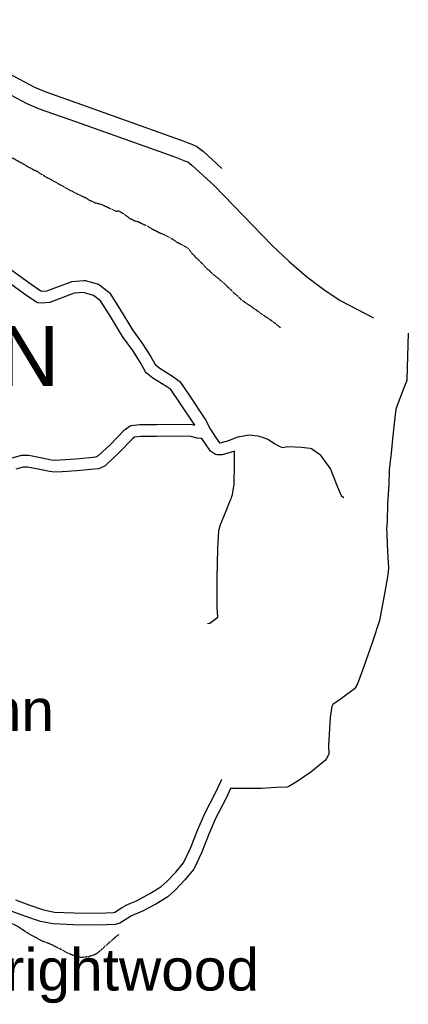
# Model space of a CAD drawing. Header units: feet. Extents: x -1605449 to -1594075, y -1717250 to -1708479.
# Tile 95 of 97: x -1597187 to -1596647, y -1714928 to -1713558. Entities that reach past the tile are written whole.
import ezdxf
from ezdxf.enums import TextEntityAlignment as Align

# ---------------------------------------------------------------- set-up
doc = ezdxf.new("R2010")
doc.units = ezdxf.units.FT
doc.header["$MEASUREMENT"] = 0
doc.linetypes.add('stream', pattern=[1.4, 0.7, -0.1, 0.1, -0.1, 0.1, -0.1, 0.1, -0.1])
for name, color, linetype in [('COUNTY-RD', 7, 'Continuous'), ('HTEXT', 3, 'Continuous'), ('MTEXT', 2, 'Continuous'), ('STATE_FEDERAL-RT', 2, 'Continuous'), ('TWP-RD', 6, 'Continuous'), ('WATERWAY', 14, 'stream')]:
    doc.layers.add(name, color=color, linetype=linetype)
doc.styles.add('ARIAL', font='arial.ttf')

msp = doc.modelspace()

# ---------------------------------------------------------------- linework, layer by layer
at = {"layer": 'COUNTY-RD'}
for points in [[(-1596646.9, -1713994.5), (-1596648.8, -1714058.7), (-1596649.1, -1714060.2), (-1596653.8, -1714072), (-1596659.8, -1714087.7), (-1596664.3, -1714100.4), (-1596665.6, -1714112), (-1596668.7, -1714141.5), (-1596670.5, -1714161.5), (-1596673.3, -1714184.4), (-1596674, -1714205), (-1596675.9, -1714232.4), (-1596676.4, -1714255.4), (-1596676.4, -1714255.6), (-1596676.4, -1714256.4), (-1596676.4, -1714257.1), (-1596676.4, -1714257.3), (-1596676.4, -1714257.3), (-1596676.5, -1714257.5), (-1596677, -1714265.6), (-1596676.9, -1714273.1), (-1596676.2, -1714288.5), (-1596675.2, -1714305.9), (-1596674.5, -1714321.1), (-1596675.2, -1714330.7), (-1596679.6, -1714354.3), (-1596686.9, -1714394.1), (-1596696.7, -1714423.7), (-1596709.2, -1714459.6), (-1596717.3, -1714482.5), (-1596720.6, -1714488.1), (-1596721.7, -1714489.4), (-1596739.9, -1714502.8), (-1596751.8, -1714511.2), (-1596753, -1714513.7), (-1596755.4, -1714529.4), (-1596757.7, -1714567.5), (-1596757.6, -1714580), (-1596758.1, -1714582), (-1596761, -1714587.3), (-1596762, -1714588.6), (-1596782.4, -1714605.2), (-1596801.6, -1714618.2), (-1596813.1, -1714625.3), (-1596815.2, -1714625.9), (-1596830.8, -1714626.4), (-1596851.1, -1714628.1), (-1596883.1, -1714628), (-1596894, -1714628.1), (-1596900, -1714641.4), (-1596914.8, -1714669.8), (-1596924.1, -1714691.4), (-1596934.5, -1714717.4), (-1596945, -1714740.4), (-1596957.5, -1714755.2), (-1596970.3, -1714769), (-1596981.1, -1714778.5), (-1596997.7, -1714788.7), (-1597016.4, -1714798.6), (-1597031.5, -1714805.3), (-1597036.9, -1714808.4), (-1597047.8, -1714815.4), (-1597049.1, -1714816), (-1597054.5, -1714817.2), (-1597078.4, -1714817.9), (-1597112.3, -1714817.7), (-1597140.8, -1714816.4), (-1597158.3, -1714812.8), (-1597180, -1714805.8)], [(-1597193.1, -1714783), (-1597174.5, -1714790), (-1597154, -1714796.7), (-1597138.7, -1714799.8), (-1597111.9, -1714801), (-1597078.6, -1714801.3), (-1597056.6, -1714800.6), (-1597055, -1714800.2), (-1597045.5, -1714794.2), (-1597039, -1714790.5), (-1597023.8, -1714783.6), (-1597006, -1714774.2), (-1596991, -1714765), (-1596981.9, -1714757), (-1596969.9, -1714744.2), (-1596959.2, -1714731.4), (-1596949.8, -1714710.9), (-1596939.5, -1714685), (-1596929.8, -1714662.7), (-1596915, -1714634.1), (-1596907.2, -1714617.1), (-1596907.1, -1714616.7), (-1596906.8, -1714616.2), (-1596906.3, -1714614.8)], [(-1597180, -1714805.8), (-1597198.9, -1714798.7), (-1597219.6, -1714791.1), (-1597236.9, -1714783.8), (-1597243.8, -1714780.5), (-1597270.4, -1714768.3), (-1597286.2, -1714761.3), (-1597311.7, -1714750.7), (-1597331.8, -1714742.1), (-1597352.1, -1714735), (-1597373.9, -1714729.4), (-1597385.7, -1714728.1), (-1597385.7, -1714728.1), (-1597389.5, -1714727.7), (-1597407.2, -1714728.4), (-1597418.8, -1714731.1), (-1597420.8, -1714734.5), (-1597425.5, -1714745.1), (-1597432.9, -1714761.1), (-1597441.9, -1714779.1), (-1597442.7, -1714780.2), (-1597451.7, -1714789.1), (-1597474, -1714802.2)]]:
    msp.add_lwpolyline(points, dxfattribs=at)
at = {"layer": 'STATE_FEDERAL-RT', "flags": 128}
for points in [[(-1597463.7, -1713560.9), (-1597447.2, -1713559.7), (-1597412.4, -1713558.3), (-1597370.1, -1713559), (-1597349.9, -1713565.7), (-1597323.8, -1713576.6), (-1597290.9, -1713593.7), (-1597281.3, -1713598.2), (-1597259.5, -1713606.5), (-1597231.9, -1713617.2), (-1597194.2, -1713637.3), (-1597166.5, -1713652.3), (-1597150.9, -1713658.8), (-1597101, -1713676.3), (-1596964, -1713725.3), (-1596947.1, -1713731.8), (-1596940.7, -1713734.6), (-1596931.6, -1713741.8), (-1596905.9, -1713765.3)], [(-1597278.9, -1713625.9), (-1597268.5, -1713629.8), (-1597242.4, -1713640), (-1597206, -1713659.4), (-1597177.2, -1713674.9), (-1597159.9, -1713682.1), (-1597109.4, -1713699.9), (-1596972.7, -1713748.7), (-1596956.6, -1713754.9), (-1596953.6, -1713756.2), (-1596947.8, -1713760.8), (-1596916.4, -1713789.6), (-1596836.1, -1713872.5), (-1596812.6, -1713894.8), (-1596788.2, -1713915.8), (-1596764.2, -1713933.9), (-1596741.5, -1713948.9), (-1596695.4, -1713972.9)]]:
    msp.add_lwpolyline(points, dxfattribs=at)
at = {"layer": 'TWP-RD'}
for points in [[(-1597208, -1713899.7), (-1597171, -1713926.4), (-1597157.6, -1713935.6), (-1597155.6, -1713935.8), (-1597149.2, -1713935.4), (-1597115.7, -1713922.8), (-1597114.6, -1713922.6), (-1597097.8, -1713921), (-1597096.3, -1713921.1), (-1597077.7, -1713926.4), (-1597076.3, -1713927.2), (-1597063, -1713937.5), (-1597062, -1713938.6), (-1597048.2, -1713960), (-1597030.5, -1713990), (-1597016.2, -1714009.2), (-1597005.4, -1714026.3), (-1596999, -1714038), (-1596992.3, -1714043.3), (-1596974.7, -1714054.3), (-1596965.7, -1714060.7), (-1596964.7, -1714061.7), (-1596951.4, -1714080.6), (-1596928.7, -1714115), (-1596921.8, -1714128.3), (-1596921.6, -1714128.5), (-1596921.5, -1714128.8), (-1596915.1, -1714139.3), (-1596909.5, -1714146.8), (-1596909.4, -1714147), (-1596908.4, -1714147), (-1596896.4, -1714143.6), (-1596883.7, -1714138.7), (-1596881.9, -1714138.4), (-1596881.3, -1714138.2), (-1596880.9, -1714138.2), (-1596868.1, -1714136.1), (-1596856, -1714137.2), (-1596847.5, -1714140.2), (-1596841.4, -1714142.5), (-1596832.3, -1714148.6), (-1596826.2, -1714151.7), (-1596821.6, -1714153.3), (-1596814.2, -1714152.2), (-1596795.2, -1714152.9), (-1596783.2, -1714154.3), (-1596781.3, -1714155), (-1596770.3, -1714162.7), (-1596769.2, -1714163.7), (-1596755.2, -1714183.7), (-1596745.7, -1714207.3), (-1596740, -1714220.3), (-1596736.3, -1714223.1)], [(-1596965.2, -1714090), (-1596977.1, -1714073), (-1596984, -1714068.2), (-1597001.9, -1714056.9), (-1597011.3, -1714049.5), (-1597012.4, -1714048.2), (-1597019.8, -1714034.7), (-1597030, -1714018.6), (-1597044.4, -1713999.3), (-1597062.4, -1713968.8), (-1597074.9, -1713949.4), (-1597084.6, -1713941.8), (-1597098.6, -1713937.8), (-1597111.4, -1713939), (-1597145, -1713951.6), (-1597146.2, -1713951.9), (-1597155.8, -1713952.6), (-1597162, -1713952), (-1597163.4, -1713951.6), (-1597164.7, -1713951), (-1597180.6, -1713940), (-1597217.4, -1713913.5)], [(-1597198.9, -1714168.2), (-1597184.6, -1714164.3), (-1597174.6, -1714164.4), (-1597158.1, -1714167.3), (-1597142.9, -1714170.6), (-1597137.9, -1714171.2), (-1597131.4, -1714170.8), (-1597109.2, -1714169.4), (-1597089.7, -1714167.5), (-1597081.3, -1714166.6), (-1597077.5, -1714164.8), (-1597061.5, -1714149.6), (-1597041.5, -1714129.1), (-1597035.1, -1714124.2), (-1597033.8, -1714123.6), (-1597032.4, -1714123.1), (-1597020, -1714121.6), (-1596997.1, -1714121.4), (-1596973.8, -1714121), (-1596947.2, -1714121.7), (-1596943.6, -1714122.5), (-1596965.2, -1714090)], [(-1596926.1, -1714398.4), (-1596922.8, -1714397.7), (-1596911.9, -1714389.5), (-1596912.4, -1714376.2), (-1596912.4, -1714335.4), (-1596911.6, -1714293.9), (-1596910.2, -1714269.2), (-1596907.8, -1714260.8), (-1596900.8, -1714244), (-1596893.9, -1714226.5), (-1596892.8, -1714223.5), (-1596892.8, -1714223.5), (-1596892.2, -1714221.7), (-1596891.1, -1714218.9), (-1596889.2, -1714204.6), (-1596888.6, -1714175.7), (-1596888.6, -1714158.5), (-1596891.1, -1714159.5), (-1596905.8, -1714163.5), (-1596907, -1714163.7), (-1596913.1, -1714163.5), (-1596914.7, -1714163.2), (-1596916.1, -1714162.5), (-1596920.7, -1714159.4), (-1596921.7, -1714158.4), (-1596928.9, -1714148.6), (-1596933.7, -1714140.8), (-1596940.3, -1714140.5), (-1596949.4, -1714138.3), (-1596973.8, -1714137.7), (-1596996.9, -1714138), (-1597018.9, -1714138.2), (-1597027.4, -1714139.3), (-1597030.4, -1714141.6), (-1597049.8, -1714161.5), (-1597067.4, -1714178.2), (-1597068.5, -1714178.9), (-1597076, -1714182.6), (-1597077.4, -1714183), (-1597088.4, -1714184.1), (-1597107.8, -1714186), (-1597128.1, -1714187.3), (-1597138.4, -1714188), (-1597145.7, -1714187), (-1597161.3, -1714183.6), (-1597176.1, -1714181), (-1597182.5, -1714181), (-1597192.4, -1714183.7)]]:
    msp.add_lwpolyline(points, dxfattribs=at)
at = {"layer": 'WATERWAY', "ltscale": 0.5, "flags": 128}
for points in [[(-1597237, -1713738.6), (-1597236, -1713738.8), (-1597233.8, -1713739.4), (-1597232, -1713739.7), (-1597226.8, -1713741.2), (-1597224.9, -1713742), (-1597219.7, -1713743.2), (-1597217.7, -1713743.9), (-1597216, -1713744.2), (-1597213, -1713745.1), (-1597208.2, -1713746.4), (-1597201, -1713749.2), (-1597198.6, -1713749.8), (-1597197, -1713750.8), (-1597194.8, -1713751.6), (-1597190.7, -1713754.2), (-1597188.4, -1713755.3), (-1597186.2, -1713756.8), (-1597184.2, -1713757.4), (-1597182.5, -1713758.8), (-1597180.5, -1713759.7), (-1597178.5, -1713761.2), (-1597176.6, -1713762.2), (-1597174.4, -1713763.7), (-1597172.3, -1713764.3), (-1597168.7, -1713766.6), (-1597164.7, -1713768.4), (-1597162.9, -1713769), (-1597159.7, -1713771.6), (-1597154.3, -1713774.6), (-1597148.9, -1713778), (-1597144.9, -1713779.8), (-1597140.8, -1713782.4), (-1597133.9, -1713786.1), (-1597129.7, -1713788.6), (-1597128.1, -1713789.1), (-1597122, -1713793), (-1597120.3, -1713793.6), (-1597117.8, -1713795.1), (-1597114.3, -1713796.6), (-1597110.9, -1713798.8), (-1597109.3, -1713799.3), (-1597109.3, -1713799.3), (-1597107.2, -1713800.5), (-1597101, -1713803.6), (-1597097.5, -1713805), (-1597093, -1713807.5), (-1597090.6, -1713809.1), (-1597084.1, -1713812.2), (-1597082.1, -1713813), (-1597074.4, -1713814.9), (-1597065.1, -1713818.9), (-1597062.3, -1713820.6), (-1597060.6, -1713821), (-1597056.6, -1713823.2), (-1597054.7, -1713823.8), (-1597052.6, -1713824.9), (-1597050.9, -1713824.1), (-1597049.2, -1713824.4), (-1597042.7, -1713828.1), (-1597040.6, -1713830.1), (-1597038.6, -1713831.1), (-1597035.1, -1713834.2), (-1597030.9, -1713836), (-1597028.4, -1713837.5), (-1597020.8, -1713839.9), (-1597018.7, -1713841.3), (-1597016.8, -1713842), (-1597012.4, -1713844.1), (-1597009.8, -1713845.2), (-1597007.6, -1713846.7), (-1597005.7, -1713847.7), (-1597003.4, -1713849.3), (-1597001, -1713850.1), (-1596999.2, -1713851.6), (-1596996.3, -1713852.7), (-1596993.3, -1713854.4), (-1596989.1, -1713856.1), (-1596986.9, -1713856.9), (-1596984.2, -1713858.6), (-1596982.2, -1713859.4), (-1596978, -1713861.8), (-1596975.3, -1713863.1), (-1596969.1, -1713867.5), (-1596965.8, -1713869), (-1596957.2, -1713873.9), (-1596955.5, -1713874.5), (-1596953.3, -1713876.2), (-1596951.8, -1713877.8), (-1596950.4, -1713879.6), (-1596949.4, -1713881.5), (-1596946.5, -1713884.9), (-1596944.5, -1713886.6), (-1596942.3, -1713889.4), (-1596939.8, -1713891.2), (-1596937.2, -1713894.2), (-1596934.5, -1713896.5), (-1596932.2, -1713898.8), (-1596926.4, -1713905), (-1596923.4, -1713907.3), (-1596921.5, -1713909.1), (-1596920, -1713911.1), (-1596910.4, -1713918.7), (-1596906, -1713922.4), (-1596897.4, -1713930.5), (-1596895.6, -1713932.6), (-1596893.5, -1713933.9), (-1596890.5, -1713937.4), (-1596888.6, -1713939.1), (-1596886.9, -1713940.4), (-1596883.1, -1713944), (-1596881.2, -1713945.5), (-1596879.9, -1713947.1), (-1596878, -1713948.6), (-1596876.1, -1713949.7), (-1596873.8, -1713951.7), (-1596869.8, -1713954), (-1596866.4, -1713956.3), (-1596860.5, -1713960.7), (-1596858.6, -1713962), (-1596856.3, -1713963.5), (-1596854.3, -1713965.3), (-1596851.7, -1713967.3), (-1596849.9, -1713968.2), (-1596844.2, -1713972.2), (-1596842, -1713973.3), (-1596836.1, -1713977.7), (-1596834.1, -1713979), (-1596830, -1713982.2), (-1596828.3, -1713983.8), (-1596826.7, -1713985.3), (-1596825, -1713986.4)], [(-1597049.4, -1714831.3), (-1597054.3, -1714835.1), (-1597069.6, -1714848.5), (-1597071.1, -1714850.3), (-1597078.4, -1714856.4), (-1597080.5, -1714858), (-1597084.2, -1714859.8), (-1597086.3, -1714860.5), (-1597088.8, -1714861.1), (-1597090.8, -1714861.8), (-1597096.8, -1714862.8), (-1597100.6, -1714862.9), (-1597103, -1714862.9), (-1597106.7, -1714862.1), (-1597113.7, -1714859.9), (-1597120.4, -1714857), (-1597122.6, -1714855.7), (-1597124.3, -1714855), (-1597129.8, -1714851.8), (-1597132.2, -1714850.6), (-1597136.5, -1714848.4), (-1597138.7, -1714847.4), (-1597140.7, -1714846.2), (-1597151.1, -1714842), (-1597153.5, -1714841.2), (-1597158.2, -1714839), (-1597168.4, -1714833.4), (-1597170.8, -1714832.3), (-1597177.6, -1714828.2), (-1597189.8, -1714820), (-1597195.6, -1714817.1), (-1597200.3, -1714815.3), (-1597202.5, -1714814.4), (-1597204.3, -1714813.9), (-1597207.9, -1714812.4), (-1597211.7, -1714811.1), (-1597213.6, -1714810.3), (-1597215.8, -1714809), (-1597217.8, -1714807.6), (-1597219.8, -1714806.6), (-1597222.1, -1714804.9), (-1597225, -1714803.3), (-1597228.7, -1714800.5), (-1597230.7, -1714799.7), (-1597230.7, -1714799.7), (-1597233.4, -1714798.2), (-1597235.3, -1714796.8), (-1597237.3, -1714796), (-1597239.8, -1714794.7), (-1597243.8, -1714792.7), (-1597253.7, -1714788.8), (-1597256.2, -1714788), (-1597258.9, -1714786.9), (-1597261.1, -1714786.4), (-1597270.1, -1714783.9), (-1597272.1, -1714783.1), (-1597274, -1714782.8), (-1597280, -1714780.8), (-1597286.3, -1714779.4), (-1597288.5, -1714778.6), (-1597295.4, -1714776.7), (-1597301.6, -1714774.1), (-1597310.3, -1714769.6), (-1597312.8, -1714768.6), (-1597318.2, -1714767.2), (-1597320.7, -1714766), (-1597322.6, -1714764.9), (-1597324.7, -1714763.8), (-1597327.9, -1714761.6), (-1597330.3, -1714760.7), (-1597335.5, -1714757.7), (-1597344.6, -1714753.3), (-1597347.4, -1714752.4), (-1597351.1, -1714750.4), (-1597354.3, -1714750), (-1597358, -1714748.5), (-1597361.3, -1714747.7), (-1597369.8, -1714745.3), (-1597375, -1714744.2), (-1597379, -1714743.1), (-1597382.9, -1714742.3), (-1597385.2, -1714741.7), (-1597387.1, -1714741.4), (-1597389.1, -1714740.7), (-1597397.1, -1714739), (-1597400.1, -1714738.6), (-1597404.6, -1714737.3), (-1597406.8, -1714737), (-1597410.3, -1714736.2), (-1597416, -1714735.4), (-1597418.2, -1714735.5), (-1597420.3, -1714735.8), (-1597422, -1714737.8), (-1597423, -1714739.5), (-1597424.7, -1714744.7), (-1597425.2, -1714748.4), (-1597424.8, -1714750.2), (-1597427.3, -1714758.1)]]:
    msp.add_lwpolyline(points, dxfattribs=at)

# ---------------------------------------------------------------- texts
at = {"layer": 'HTEXT', "style": 'ARIAL'}
msp.add_text('G O S H E N', height=83.333, dxfattribs=at).set_placement((-1597465, -1714026.1), align=Align.MIDDLE_CENTER)
at = {"layer": 'MTEXT', "style": 'ARIAL'}
for s, height, p in [('Schoenbrunn', 58.333, (-1597624.2, -1714565.6)), ('Brightwood', 58.33, (-1597262, -1714926.6))]:
    msp.add_text(s, height=height, dxfattribs=at).set_placement(p, align=Align.BOTTOM_LEFT)

doc.saveas('drawing.dxf')
